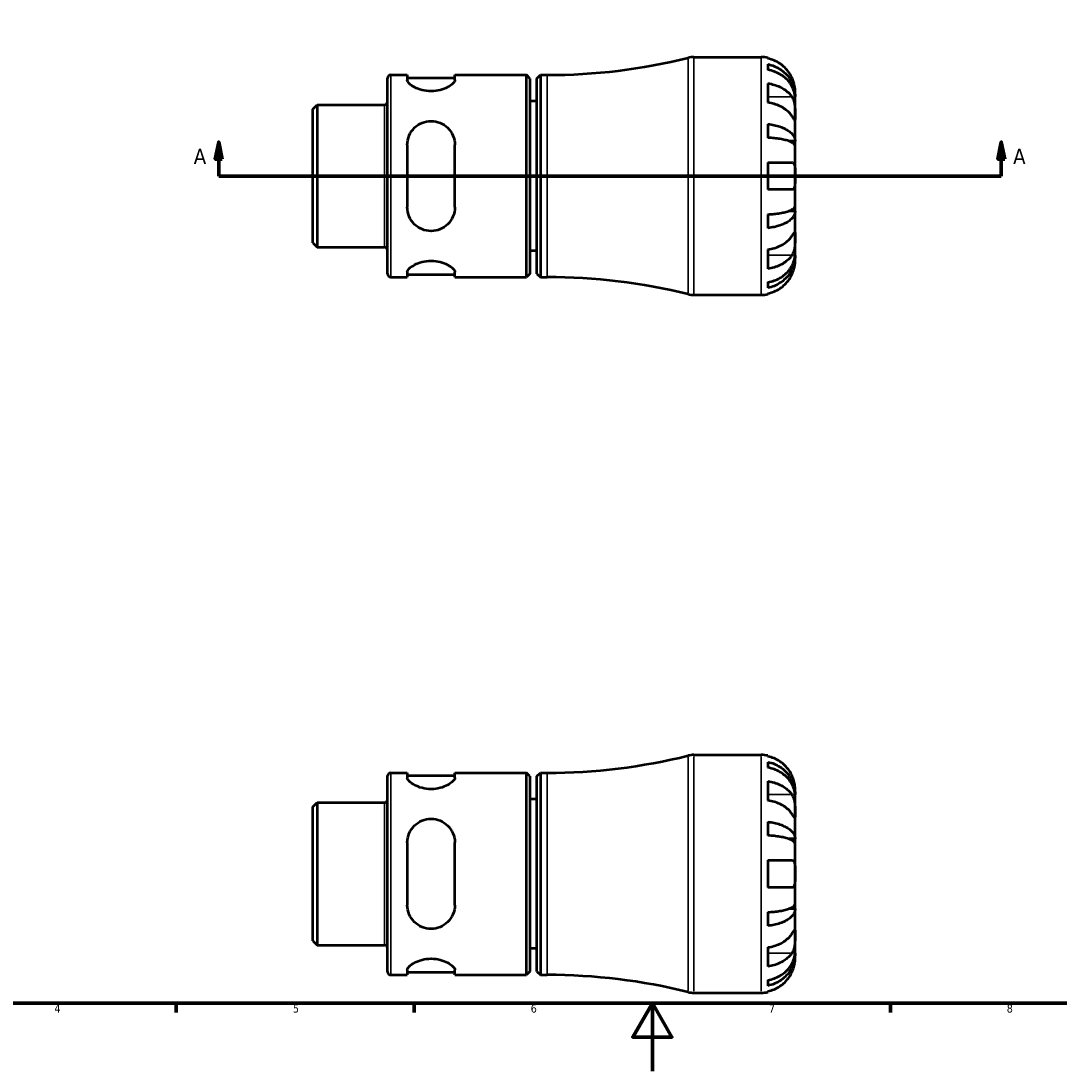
# Model space of a CAD drawing. Header units: millimetres. Extents: x -71 to 904, y -35 to 594.
# Tile 2 of 5: x 235 to 540, y 0 to 309. Entities that reach past the tile are written whole.
import ezdxf

# ---------------------------------------------------------------- set-up
doc = ezdxf.new("R2010")
doc.units = ezdxf.units.MM
for name, color, linetype, lineweight in [('Border (ANSI)', 7, 'Continuous', 70), ('Section Line (ANSI)', 7, 'Continuous', 70), ('Visible (ANSI)', 7, 'Continuous', 50), ('Visible Narrow (ANSI)', 7, 'Continuous', 35)]:
    doc.layers.add(name, color=color, linetype=linetype, lineweight=lineweight)
doc.styles.add('Label Text (ANSI)', font='tahoma.ttf')
doc.styles.add('Note Text (ANSI)', font='tahoma.ttf')

# ---------------------------------------------------------------- blocks, each defined once
blk = doc.blocks.new('Borders Default Border')
at = {"layer": 'Border (ANSI)'}
for p, q in [((280.33, 20), (280.33, 17.2)), ((350.42, 20), (350.42, 17.2)), ((490.58, 20), (490.58, 17.2))]:
    blk.add_line(p, q, dxfattribs=at)
at = {"layer": 'Border (ANSI)', "flags": 128}
for points in [[(20, 20), (20, 574), (821, 574), (821, 20), (20, 20)], [(420.5, 0), (420.5, 20), (414.73, 10), (426.27, 10), (420.5, 20)]]:
    blk.add_lwpolyline(points, dxfattribs=at)
at = {"layer": 'Border (ANSI)', "color": 5, "true_color": 0x0000ff, "char_height": 2.4, "attachment_point": 7, "style": 'Note Text (ANSI)'}
for s, insert in [('4', (244.45, 17.2)), ('5', (314.67, 17.15)), ('6', (384.69, 17.15)), ('7', (454.8, 17.2)), ('8', (524.84, 17.15))]:
    blk.add_mtext(s, dxfattribs=dict(at, insert=insert))
blk = doc.blocks.new('2dTransSection0')
at = {"layer": 'Section Line (ANSI)', "linetype": 'Continuous'}
for p, q in [((292.82, 273.43), (291.82, 268.43)), ((292.82, 268.43), (292.82, 273.43)), ((293.82, 268.43), (292.82, 273.43)), ((523.24, 273.43), (522.24, 268.43)), ((523.24, 268.43), (523.24, 273.43)), ((524.24, 268.43), (523.24, 273.43)), ((291.82, 268.43), (293.82, 268.43)), ((292.82, 263.43), (292.82, 268.43)), ((522.24, 268.43), (524.24, 268.43)), ((523.24, 263.43), (523.24, 268.43)), ((292.82, 263.43), (301.76, 263.43)), ((514.31, 263.43), (523.24, 263.43))]:
    blk.add_line(p, q, dxfattribs=at)
at = {"layer": 'Section Line (ANSI)'}
blk.add_line((292.82, 263.43), (523.24, 263.43), dxfattribs=at)
at = {"layer": 'Section Line (ANSI)', "linetype": 'Continuous', "flags": 128}
for points in [[(293.82, 268.43), (292.82, 273.43), (291.82, 268.43), (293.82, 268.43)], [(524.24, 268.43), (523.24, 273.43), (522.24, 268.43), (524.24, 268.43)]]:
    blk.add_lwpolyline(points, dxfattribs=at)
at = {"layer": 'Section Line (ANSI)'}
for points in [[(293.82, 268.43), (292.82, 273.43), (291.82, 268.43), (293.82, 268.43)], [(524.24, 268.43), (523.24, 273.43), (522.24, 268.43), (524.24, 268.43)]]:
    blk.add_solid(points, dxfattribs=at)
at = {"layer": 'Section Line (ANSI)', "char_height": 4.57, "attachment_point": 7, "style": 'Label Text (ANSI)'}
for insert in [(285.46, 266.93), (526.71, 266.93)]:
    blk.add_mtext('A', dxfattribs=dict(at, insert=insert))

msp = doc.modelspace()

# ---------------------------------------------------------------- linework, layer by layer
at = {"layer": 'Visible (ANSI)'}
for p, q in [((432.7307, 298.4274), (452.5314, 298.4274)), ((454.5314, 298.2253), (454.5314, 297.9947)), ((454.5314, 296.3441), (454.5314, 294.6838)), ((342.5314, 234.6024), (342.5314, 292.2524)), ((343.4564, 293.1774), (348.3564, 293.1774)), ((348.3564, 293.1774), (348.3564, 291.7191)), ((348.3564, 292.3774), (362.3564, 292.3774)), ((362.3564, 293.1774), (383.4014, 293.1774)), ((362.3564, 291.7191), (362.3564, 293.1774)), ((383.4014, 233.6774), (383.4014, 293.1774)), ((384.4014, 292.1774), (383.4014, 293.1774)), ((384.4014, 292.1774), (384.4014, 234.6774)), ((386.5314, 292.1774), (387.5314, 293.1774)), ((386.5314, 234.6774), (386.5314, 292.1774)), ((387.5314, 293.1774), (387.5314, 233.6774)), ((387.5314, 293.1774), (389.5314, 293.1774)), ((454.5314, 290.6986), (454.5314, 285.0417)), ((462.5314, 286.8187), (462.5314, 288.4274)), ((320.5314, 283.1251), (321.7887, 284.3824)), ((321.7887, 284.3824), (341.6064, 284.3824)), ((321.7887, 284.3824), (321.7887, 242.4724)), ((386.5314, 285.4274), (384.4014, 285.4274)), ((462.5314, 286.8187), (462.5064, 286.8187)), ((462.5314, 286.2064), (462.5314, 286.8187)), ((462.5314, 281.105), (462.5314, 286.2064)), ((320.5314, 243.7297), (320.5314, 283.1251)), ((454.5314, 278.7222), (454.5314, 274.7139)), ((462.5314, 273.7287), (462.5314, 281.105)), ((348.3564, 272.6274), (348.3564, 254.2274)), ((362.3564, 254.2274), (362.3564, 272.6274)), ((462.5314, 273.7287), (460.6228, 273.7287)), ((462.5314, 272.2505), (462.5314, 273.7287)), ((462.5314, 263.4274), (462.5314, 272.2505)), ((454.5314, 267.4274), (454.5314, 259.4274)), ((454.5314, 267.4274), (461.5718, 267.4274)), ((462.5314, 254.6043), (462.5314, 263.4274)), ((461.5718, 259.4274), (454.5314, 259.4274)), ((462.5314, 253.1261), (462.5314, 254.6043)), ((454.5314, 252.1408), (454.5314, 248.1325)), ((462.5314, 253.1261), (460.6228, 253.1261)), ((462.5314, 245.7497), (462.5314, 253.1261)), ((462.5314, 240.6484), (462.5314, 245.7497)), ((320.5314, 243.7297), (321.7887, 242.4724)), ((321.7887, 242.4724), (341.6064, 242.4724)), ((386.5314, 241.4274), (384.4014, 241.4274)), ((454.5314, 241.813), (454.5314, 236.1562)), ((462.5314, 240.0361), (462.5064, 240.0361)), ((462.5314, 240.0361), (462.5314, 240.6484)), ((462.5314, 238.4274), (462.5314, 240.0361)), ((348.3564, 235.1356), (348.3564, 233.6774)), ((362.3564, 233.6774), (362.3564, 235.1356)), ((343.4564, 233.6774), (348.3564, 233.6774)), ((348.3564, 234.4774), (362.3564, 234.4774)), ((362.3564, 233.6774), (383.4014, 233.6774)), ((384.4014, 234.6774), (383.4014, 233.6774)), ((386.5314, 234.6774), (387.5314, 233.6774)), ((387.5314, 233.6774), (389.5314, 233.6774)), ((454.5314, 232.1709), (454.5314, 230.5106)), ((454.5314, 228.8601), (454.5314, 228.6294)), ((432.7307, 228.4274), (452.5314, 228.4274)), ((432.7307, 93.0288), (452.5314, 93.0288)), ((454.5314, 92.8267), (454.5314, 92.5961)), ((454.5314, 90.9455), (454.5314, 89.2852)), ((342.5314, 29.2038), (342.5314, 86.8538)), ((343.4564, 87.7788), (348.3564, 87.7788)), ((348.3564, 87.7788), (348.3564, 86.3205)), ((348.3564, 86.9788), (362.3564, 86.9788)), ((362.3564, 87.7788), (383.4014, 87.7788)), ((362.3564, 86.3205), (362.3564, 87.7788)), ((383.4014, 28.2788), (383.4014, 87.7788)), ((384.4014, 86.7788), (383.4014, 87.7788)), ((384.4014, 86.7788), (384.4014, 29.2788)), ((386.5314, 86.7788), (387.5314, 87.7788)), ((386.5314, 29.2788), (386.5314, 86.7788)), ((387.5314, 87.7788), (387.5314, 28.2788)), ((387.5314, 87.7788), (389.5314, 87.7788)), ((454.5314, 85.3), (454.5314, 79.6431)), ((462.5314, 81.4201), (462.5064, 81.4201)), ((462.5314, 81.4201), (462.5314, 83.0288)), ((462.5314, 80.8078), (462.5314, 81.4201)), ((462.5314, 75.7065), (462.5314, 80.8078)), ((320.5314, 77.7265), (321.7887, 78.9838)), ((320.5314, 38.3311), (320.5314, 77.7265)), ((321.7887, 78.9838), (341.6064, 78.9838)), ((321.7887, 78.9838), (321.7887, 37.0738)), ((386.5314, 80.0288), (384.4014, 80.0288)), ((462.5314, 68.3301), (462.5314, 75.7065)), ((454.5314, 73.3237), (454.5314, 69.3153)), ((462.5314, 68.3301), (460.6228, 68.3301)), ((462.5314, 66.8519), (462.5314, 68.3301)), ((348.3564, 67.2288), (348.3564, 48.8288)), ((362.3564, 48.8288), (362.3564, 67.2288)), ((462.5314, 58.0288), (462.5314, 66.8519)), ((454.5314, 62.0288), (454.5314, 54.0288)), ((454.5314, 62.0288), (461.5718, 62.0288)), ((462.5314, 49.2057), (462.5314, 58.0288)), ((461.5718, 54.0288), (454.5314, 54.0288)), ((454.5314, 46.7423), (454.5314, 42.7339)), ((462.5314, 47.7275), (460.6228, 47.7275)), ((462.5314, 47.7275), (462.5314, 49.2057)), ((462.5314, 40.3511), (462.5314, 47.7275)), ((462.5314, 35.2498), (462.5314, 40.3511)), ((320.5314, 38.3311), (321.7887, 37.0738)), ((321.7887, 37.0738), (341.6064, 37.0738)), ((386.5314, 36.0288), (384.4014, 36.0288)), ((454.5314, 36.4144), (454.5314, 30.7576)), ((462.5314, 34.6375), (462.5064, 34.6375)), ((462.5314, 34.6375), (462.5314, 35.2498)), ((462.5314, 33.0288), (462.5314, 34.6375)), ((343.4564, 28.2788), (348.3564, 28.2788)), ((348.3564, 29.737), (348.3564, 28.2788)), ((348.3564, 29.0788), (362.3564, 29.0788)), ((362.3564, 28.2788), (362.3564, 29.737)), ((362.3564, 28.2788), (383.4014, 28.2788)), ((384.4014, 29.2788), (383.4014, 28.2788)), ((386.5314, 29.2788), (387.5314, 28.2788)), ((387.5314, 28.2788), (389.5314, 28.2788)), ((454.5314, 26.7724), (454.5314, 25.112)), ((432.7307, 23.0288), (452.5314, 23.0288)), ((454.5314, 23.4615), (454.5314, 23.2308))]:
    msp.add_line(p, q, dxfattribs=at)
for centre, radius, start, end in [((389.5314, 466.5334), 173.356, 270, 283.858338), ((432.7307, 291.4274), 7, 90, 103.858338), ((452.5314, 288.4274), 10, 78.463041, 90), ((343.4564, 292.2524), 0.925, 90, 180), ((341.6064, 285.3074), 0.925, 270, 0), ((341.6064, 241.5474), 0.925, 0, 90), ((343.4564, 234.6024), 0.925, 180, 270), ((389.5314, 60.3214), 173.356, 76.141662, 90), ((432.7307, 235.4274), 7, 256.141662, 270), ((452.5314, 238.4274), 10, 270, 281.536959), ((389.5314, 261.1348), 173.356, 270, 283.858338), ((432.7307, 86.0288), 7, 90, 103.858338), ((452.5314, 83.0288), 10, 78.463041, 90), ((343.4564, 86.8538), 0.925, 90, 180), ((341.6064, 79.9088), 0.925, 270, 0), ((341.6064, 36.1488), 0.925, 0, 90), ((343.4564, 29.2038), 0.925, 180, 270), ((389.5314, -145.0772), 173.356, 76.141662, 90), ((432.7307, 30.0288), 7, 256.141662, 270), ((452.5314, 33.0288), 10, 270, 281.536959)]:
    msp.add_arc(centre, radius, start, end, dxfattribs=at)
for points, knots in [([(461.5718, 292.4274), (461.3665, 292.8657), (461.1185, 293.3104), (460.4628, 294.2969), (460.0279, 294.8209), (459.1539, 295.6985), (458.6349, 296.1335), (457.5168, 296.8838), (456.9176, 297.1992), (455.7947, 297.666), (455.1706, 297.8633), (454.5314, 297.9947)], [4.902643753, 4.902643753, 4.902643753, 4.902643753, 5.042245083, 5.042245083, 5.228549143, 5.228549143, 5.413804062, 5.413804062, 5.599058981, 5.599058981, 5.778599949, 5.778599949, 5.778599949, 5.778599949]), ([(454.5314, 296.3441), (455.1726, 296.217), (455.7989, 296.0258), (456.9235, 295.5741), (457.5228, 295.2694), (458.6414, 294.5444), (459.1607, 294.1241), (460.0339, 293.277), (460.4681, 292.7721), (461.2166, 291.6849), (461.531, 291.1027), (462.0046, 289.9932), (462.2071, 289.3635), (462.4705, 288.0769), (462.5314, 287.4201), (462.5314, 286.8187)], [0.18971835, 0.18971835, 0.18971835, 0.18971835, 0.3698032, 0.3698032, 0.55498435, 0.55498435, 0.7401655, 0.7401655, 0.92581641, 0.92581641, 1.11146732, 1.11146732, 1.29782516, 1.29782516, 1.484183, 1.484183, 1.484183, 1.484183]), ([(462.5314, 286.2064), (462.5314, 286.7416), (462.4705, 287.3262), (462.2071, 288.4712), (462.0046, 289.0316), (461.531, 290.0191), (461.2166, 290.5372), (460.4681, 291.5048), (460.0339, 291.9542), (459.1607, 292.708), (458.6414, 293.0821), (457.5228, 293.7273), (456.9235, 293.9985), (455.7989, 294.4005), (455.1726, 294.5707), (454.5314, 294.6838)], [4.45938231, 4.45938231, 4.45938231, 4.45938231, 4.64574015, 4.64574015, 4.83209799, 4.83209799, 5.0177489, 5.0177489, 5.20339981, 5.20339981, 5.38858096, 5.38858096, 5.5737621, 5.5737621, 5.75384696, 5.75384696, 5.75384696, 5.75384696]), ([(362.3564, 291.7191), (362.3564, 291.4213), (362.1672, 291.0554), (361.4202, 290.2884), (360.8631, 289.8889), (359.6177, 289.2344), (358.8596, 288.9277), (357.173, 288.4981), (356.2428, 288.3798), (355.3564, 288.3798), (354.47, 288.3798), (353.5399, 288.4981), (351.8532, 288.9277), (351.0952, 289.2344), (349.8498, 289.8889), (349.2927, 290.2884), (348.5457, 291.0554), (348.3564, 291.4213), (348.3564, 291.7191)], [-1.10975016, -1.10975016, -1.10975016, -1.10975016, -0.82079875, -0.82079875, -0.53184734, -0.53184734, -0.26592367, -0.26592367, 0, 0, 0, 0.26592367, 0.26592367, 0.53184734, 0.53184734, 0.82079875, 0.82079875, 1.10975016, 1.10975016, 1.10975016, 1.10975016]), ([(454.5314, 290.6986), (455.1706, 290.6057), (455.7947, 290.4661), (456.9176, 290.1361), (457.5168, 289.9131), (458.6349, 289.3825), (459.1539, 289.0749), (460.0279, 288.4544), (460.4628, 288.0839), (461.1185, 287.3863), (461.3665, 287.0719), (461.5718, 286.7619)], [0.18972425, 0.18972425, 0.18972425, 0.18972425, 0.369265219, 0.369265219, 0.554520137, 0.554520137, 0.739775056, 0.739775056, 0.926079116, 0.926079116, 1.065680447, 1.065680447, 1.065680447, 1.065680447]), ([(462.5314, 288.4274), (462.5314, 288.4274), (462.532, 288.4803), (462.5273, 288.7028), (462.5212, 288.8855), (462.4788, 289.3566), (462.4437, 289.6369), (462.3309, 290.234), (462.2602, 290.5362), (462.1096, 291.0543), (462.0435, 291.2585), (461.9024, 291.6519), (461.8291, 291.8398), (461.6933, 292.1614), (461.6338, 292.2949), (461.5718, 292.4274)], [0, 0, 0, 0, 0.112749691, 0.112749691, 0.240461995, 0.240461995, 0.363076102, 0.363076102, 0.469826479, 0.469826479, 0.536808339, 0.536808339, 0.597381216, 0.597381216, 0.640727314, 0.640727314, 0.640727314, 0.640727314]), ([(461.5718, 281.105), (461.3665, 281.415), (461.1185, 281.7294), (460.4628, 282.427), (460.0279, 282.7975), (459.1539, 283.4181), (458.6349, 283.7256), (457.5168, 284.2562), (456.9176, 284.4793), (455.7947, 284.8093), (455.1706, 284.9488), (454.5314, 285.0417)], [4.902643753, 4.902643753, 4.902643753, 4.902643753, 5.042245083, 5.042245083, 5.228549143, 5.228549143, 5.413804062, 5.413804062, 5.599058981, 5.599058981, 5.778599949, 5.778599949, 5.778599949, 5.778599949]), ([(461.5718, 286.7619), (461.6301, 286.6739), (461.6861, 286.5811), (461.8476, 286.2871), (461.9448, 286.0726), (462.1204, 285.598), (462.1967, 285.3386), (462.3483, 284.6832), (462.4089, 284.2823), (462.499, 283.3745), (462.5173, 282.8776), (462.5334, 281.9233), (462.5314, 281.4791), (462.5314, 281.105)], [-0.644344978, -0.644344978, -0.644344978, -0.644344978, -0.60308586, -0.60308586, -0.520079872, -0.520079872, -0.432739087, -0.432739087, -0.310006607, -0.310006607, -0.158689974, -0.158689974, 0, 0, 0, 0]), ([(348.3564, 272.6274), (348.3564, 273.5433), (348.5457, 274.5029), (349.2927, 276.2516), (349.8498, 277.0419), (351.0952, 278.2425), (351.8532, 278.7559), (353.5399, 279.4488), (354.47, 279.6274), (356.2428, 279.6274), (357.173, 279.4488), (358.8596, 278.7559), (359.6177, 278.2425), (360.8631, 277.0419), (361.4202, 276.2516), (362.1672, 274.5029), (362.3564, 273.5433), (362.3564, 272.6274)], [1.068423, 1.068423, 1.068423, 1.068423, 1.35737441, 1.35737441, 1.64632582, 1.64632582, 1.91224949, 1.91224949, 2.17817316, 2.17817316, 2.44409683, 2.44409683, 2.7100205, 2.7100205, 2.99897191, 2.99897191, 3.28792332, 3.28792332, 3.28792332, 3.28792332]), ([(454.5314, 278.7222), (455.1726, 278.6556), (455.7989, 278.5554), (456.9235, 278.3186), (457.5228, 278.1588), (458.6414, 277.7788), (459.1607, 277.5584), (460.0339, 277.1144), (460.4681, 276.8497), (461.2166, 276.2797), (461.531, 275.9745), (462.0046, 275.3929), (462.2071, 275.0628), (462.4705, 274.3883), (462.5314, 274.0439), (462.5314, 273.7287)], [0.18971835, 0.18971835, 0.18971835, 0.18971835, 0.3698032, 0.3698032, 0.55498435, 0.55498435, 0.7401655, 0.7401655, 0.92581641, 0.92581641, 1.11146732, 1.11146732, 1.29782516, 1.29782516, 1.484183, 1.484183, 1.484183, 1.484183]), ([(462.5314, 281.105), (462.5314, 280.8956), (462.5316, 280.7101), (462.5299, 280.3829), (462.5277, 280.2463), (462.5097, 280.0055), (462.489, 279.9345), (462.4021, 279.9325), (462.3388, 279.9945), (462.1828, 280.197), (462.1057, 280.3069), (461.9277, 280.5687), (461.8285, 280.7179), (461.6714, 280.9547), (461.6224, 281.0286), (461.5718, 281.105)], [0, 0, 0, 0, 0.088849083, 0.088849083, 0.18379648, 0.18379648, 0.314196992, 0.314196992, 0.437846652, 0.437846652, 0.524112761, 0.524112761, 0.607652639, 0.607652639, 0.6434969, 0.6434969, 0.6434969, 0.6434969]), ([(462.5314, 272.2505), (462.5314, 272.406), (462.4705, 272.5759), (462.2071, 272.9086), (462.0046, 273.0714), (461.531, 273.3584), (461.2166, 273.509), (460.4681, 273.7901), (460.0339, 273.9207), (459.1607, 274.1398), (458.6414, 274.2485), (457.5228, 274.436), (456.9235, 274.5148), (455.7989, 274.6316), (455.1726, 274.681), (454.5314, 274.7139)], [4.45938231, 4.45938231, 4.45938231, 4.45938231, 4.64574015, 4.64574015, 4.83209799, 4.83209799, 5.0177489, 5.0177489, 5.20339981, 5.20339981, 5.38858096, 5.38858096, 5.5737621, 5.5737621, 5.75384696, 5.75384696, 5.75384696, 5.75384696]), ([(461.5718, 267.4274), (461.6405, 267.4274), (461.706, 267.4193), (461.8668, 267.3764), (461.9561, 267.3286), (462.1219, 267.181), (462.1956, 267.0774), (462.3475, 266.7544), (462.4091, 266.507), (462.4992, 265.8517), (462.5173, 265.4297), (462.5334, 264.4789), (462.5314, 263.9555), (462.5314, 263.4274)], [-0.640085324, -0.640085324, -0.640085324, -0.640085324, -0.592221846, -0.592221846, -0.515950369, -0.515950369, -0.432356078, -0.432356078, -0.30863031, -0.30863031, -0.158449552, -0.158449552, 0, 0, 0, 0]), ([(462.5314, 263.4274), (462.5314, 263.0896), (462.5318, 262.7533), (462.5288, 262.0679), (462.525, 261.7245), (462.4931, 260.9595), (462.4555, 260.5707), (462.3255, 260.0499), (462.2563, 259.8797), (462.0995, 259.6496), (462.0214, 259.5741), (461.8413, 259.4668), (461.7394, 259.4367), (461.6097, 259.428), (461.5909, 259.4274), (461.5718, 259.4274)], [-2.778041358, -2.778041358, -2.778041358, -2.778041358, -2.676721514, -2.676721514, -2.565581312, -2.565581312, -2.409601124, -2.409601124, -2.30519389, -2.30519389, -2.226175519, -2.226175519, -2.144504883, -2.144504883, -2.130817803, -2.130817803, -2.130817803, -2.130817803]), ([(362.3564, 254.2274), (362.3564, 253.3114), (362.1672, 252.3519), (361.4202, 250.6031), (360.8631, 249.8129), (359.6177, 248.6123), (358.8596, 248.0988), (357.173, 247.406), (356.2428, 247.2274), (355.3564, 247.2274), (354.47, 247.2274), (353.5399, 247.406), (351.8532, 248.0988), (351.0952, 248.6123), (349.8498, 249.8129), (349.2927, 250.6031), (348.5457, 252.3519), (348.3564, 253.3114), (348.3564, 254.2274)], [-1.10975016, -1.10975016, -1.10975016, -1.10975016, -0.82079875, -0.82079875, -0.53184734, -0.53184734, -0.26592367, -0.26592367, 0, 0, 0, 0.26592367, 0.26592367, 0.53184734, 0.53184734, 0.82079875, 0.82079875, 1.10975016, 1.10975016, 1.10975016, 1.10975016]), ([(454.5314, 252.1408), (455.1726, 252.1737), (455.7989, 252.2232), (456.9235, 252.34), (457.5228, 252.4188), (458.6414, 252.6063), (459.1607, 252.715), (460.0339, 252.934), (460.4681, 253.0646), (461.2166, 253.3458), (461.531, 253.4964), (462.0046, 253.7833), (462.2071, 253.9462), (462.4705, 254.2789), (462.5314, 254.4488), (462.5314, 254.6043)], [0.18971835, 0.18971835, 0.18971835, 0.18971835, 0.3698032, 0.3698032, 0.55498435, 0.55498435, 0.7401655, 0.7401655, 0.92581641, 0.92581641, 1.11146732, 1.11146732, 1.29782516, 1.29782516, 1.484183, 1.484183, 1.484183, 1.484183]), ([(462.5314, 253.1261), (462.5314, 252.8108), (462.4705, 252.4665), (462.2071, 251.792), (462.0046, 251.4619), (461.531, 250.8802), (461.2166, 250.575), (460.4681, 250.0051), (460.0339, 249.7404), (459.1607, 249.2963), (458.6414, 249.076), (457.5228, 248.6959), (456.9235, 248.5362), (455.7989, 248.2994), (455.1726, 248.1991), (454.5314, 248.1325)], [4.45938231, 4.45938231, 4.45938231, 4.45938231, 4.64574015, 4.64574015, 4.83209799, 4.83209799, 5.0177489, 5.0177489, 5.20339981, 5.20339981, 5.38858096, 5.38858096, 5.5737621, 5.5737621, 5.75384696, 5.75384696, 5.75384696, 5.75384696]), ([(454.5314, 241.813), (455.1706, 241.9059), (455.7947, 242.0455), (456.9176, 242.3755), (457.5168, 242.5985), (458.6349, 243.1291), (459.1539, 243.4367), (460.0279, 244.0572), (460.4628, 244.4277), (461.1185, 245.1253), (461.3665, 245.4397), (461.5718, 245.7497)], [0.18972425, 0.18972425, 0.18972425, 0.18972425, 0.369265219, 0.369265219, 0.554520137, 0.554520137, 0.739775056, 0.739775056, 0.926079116, 0.926079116, 1.065680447, 1.065680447, 1.065680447, 1.065680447]), ([(461.5718, 245.7497), (461.6301, 245.8377), (461.6861, 245.9223), (461.8476, 246.1656), (461.9448, 246.3115), (462.1204, 246.569), (462.1967, 246.6771), (462.3483, 246.8706), (462.4089, 246.9267), (462.499, 246.9136), (462.5173, 246.8121), (462.5334, 246.4196), (462.5314, 246.1237), (462.5314, 245.7497)], [-0.644344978, -0.644344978, -0.644344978, -0.644344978, -0.60308586, -0.60308586, -0.520079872, -0.520079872, -0.432739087, -0.432739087, -0.310006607, -0.310006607, -0.158689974, -0.158689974, 0, 0, 0, 0]), ([(462.5314, 245.7497), (462.5314, 245.5403), (462.5316, 245.3083), (462.5299, 244.7904), (462.5277, 244.5039), (462.5097, 243.7931), (462.489, 243.3627), (462.4021, 242.5208), (462.3388, 242.1177), (462.1828, 241.4662), (462.1057, 241.2117), (461.9277, 240.7422), (461.8285, 240.5284), (461.6714, 240.2494), (461.6224, 240.1693), (461.5718, 240.0928)], [0, 0, 0, 0, 0.088849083, 0.088849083, 0.18379648, 0.18379648, 0.314196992, 0.314196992, 0.437846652, 0.437846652, 0.524112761, 0.524112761, 0.607652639, 0.607652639, 0.6434969, 0.6434969, 0.6434969, 0.6434969]), ([(348.3564, 235.1356), (348.3564, 235.4335), (348.5457, 235.7994), (349.2927, 236.5664), (349.8498, 236.9658), (351.0952, 237.6203), (351.8532, 237.9271), (353.5399, 238.3566), (354.47, 238.475), (356.2428, 238.475), (357.173, 238.3566), (358.8596, 237.9271), (359.6177, 237.6203), (360.8631, 236.9658), (361.4202, 236.5664), (362.1672, 235.7994), (362.3564, 235.4335), (362.3564, 235.1356)], [1.068423, 1.068423, 1.068423, 1.068423, 1.35737441, 1.35737441, 1.64632582, 1.64632582, 1.91224949, 1.91224949, 2.17817316, 2.17817316, 2.44409683, 2.44409683, 2.7100205, 2.7100205, 2.99897191, 2.99897191, 3.28792332, 3.28792332, 3.28792332, 3.28792332]), ([(454.5314, 232.1709), (455.1726, 232.284), (455.7989, 232.4542), (456.9235, 232.8563), (457.5228, 233.1274), (458.6414, 233.7727), (459.1607, 234.1467), (460.0339, 234.9006), (460.4681, 235.3499), (461.2166, 236.3175), (461.531, 236.8357), (462.0046, 237.8231), (462.2071, 238.3835), (462.4705, 239.5285), (462.5314, 240.1131), (462.5314, 240.6484)], [0.18971835, 0.18971835, 0.18971835, 0.18971835, 0.3698032, 0.3698032, 0.55498435, 0.55498435, 0.7401655, 0.7401655, 0.92581641, 0.92581641, 1.11146732, 1.11146732, 1.29782516, 1.29782516, 1.484183, 1.484183, 1.484183, 1.484183]), ([(461.5718, 240.0928), (461.3665, 239.7829), (461.1185, 239.4685), (460.4628, 238.7709), (460.0279, 238.4004), (459.1539, 237.7798), (458.6349, 237.4723), (457.5168, 236.9417), (456.9176, 236.7186), (455.7947, 236.3886), (455.1706, 236.249), (454.5314, 236.1562)], [4.902643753, 4.902643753, 4.902643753, 4.902643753, 5.042245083, 5.042245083, 5.228549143, 5.228549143, 5.413804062, 5.413804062, 5.599058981, 5.599058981, 5.778599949, 5.778599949, 5.778599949, 5.778599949]), ([(462.5314, 240.0361), (462.5314, 239.4347), (462.4705, 238.7778), (462.2071, 237.4912), (462.0046, 236.8615), (461.531, 235.752), (461.2166, 235.1698), (460.4681, 234.0826), (460.0339, 233.5777), (459.1607, 232.7307), (458.6414, 232.3104), (457.5228, 231.5853), (456.9235, 231.2807), (455.7989, 230.829), (455.1726, 230.6377), (454.5314, 230.5106)], [4.45938231, 4.45938231, 4.45938231, 4.45938231, 4.64574015, 4.64574015, 4.83209799, 4.83209799, 5.0177489, 5.0177489, 5.20339981, 5.20339981, 5.38858096, 5.38858096, 5.5737621, 5.5737621, 5.75384696, 5.75384696, 5.75384696, 5.75384696]), ([(461.5718, 234.4274), (461.6405, 234.574), (461.706, 234.7219), (461.8668, 235.1072), (461.9561, 235.3442), (462.1219, 235.8353), (462.1956, 236.0864), (462.3475, 236.6847), (462.4091, 237.013), (462.4992, 237.6481), (462.5173, 237.9262), (462.5334, 238.3228), (462.5314, 238.4274), (462.5314, 238.4274)], [-0.640085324, -0.640085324, -0.640085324, -0.640085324, -0.592221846, -0.592221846, -0.515950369, -0.515950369, -0.432356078, -0.432356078, -0.30863031, -0.30863031, -0.158449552, -0.158449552, 0, 0, 0, 0]), ([(454.5314, 228.8601), (455.1706, 228.9914), (455.7947, 229.1888), (456.9176, 229.6555), (457.5168, 229.9709), (458.6349, 230.7213), (459.1539, 231.1563), (460.0279, 232.0339), (460.4628, 232.5578), (461.1185, 233.5444), (461.3665, 233.989), (461.5718, 234.4274)], [0.18972425, 0.18972425, 0.18972425, 0.18972425, 0.369265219, 0.369265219, 0.554520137, 0.554520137, 0.739775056, 0.739775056, 0.926079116, 0.926079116, 1.065680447, 1.065680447, 1.065680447, 1.065680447]), ([(461.5718, 87.0288), (461.3665, 87.4671), (461.1185, 87.9118), (460.4628, 88.8983), (460.0279, 89.4223), (459.1539, 90.2999), (458.6349, 90.7349), (457.5168, 91.4852), (456.9176, 91.8006), (455.7947, 92.2674), (455.1706, 92.4647), (454.5314, 92.5961)], [4.902643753, 4.902643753, 4.902643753, 4.902643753, 5.042245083, 5.042245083, 5.228549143, 5.228549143, 5.413804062, 5.413804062, 5.599058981, 5.599058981, 5.778599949, 5.778599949, 5.778599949, 5.778599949]), ([(454.5314, 90.9455), (455.1726, 90.8184), (455.7989, 90.6272), (456.9235, 90.1755), (457.5228, 89.8708), (458.6414, 89.1458), (459.1607, 88.7255), (460.0339, 87.8785), (460.4681, 87.3735), (461.2166, 86.2864), (461.531, 85.7041), (462.0046, 84.5946), (462.2071, 83.9649), (462.4705, 82.6784), (462.5314, 82.0215), (462.5314, 81.4201)], [0.18971835, 0.18971835, 0.18971835, 0.18971835, 0.3698032, 0.3698032, 0.55498435, 0.55498435, 0.7401655, 0.7401655, 0.92581641, 0.92581641, 1.11146732, 1.11146732, 1.29782516, 1.29782516, 1.484183, 1.484183, 1.484183, 1.484183]), ([(462.5314, 80.8078), (462.5314, 81.343), (462.4705, 81.9276), (462.2071, 83.0726), (462.0046, 83.633), (461.531, 84.6205), (461.2166, 85.1387), (460.4681, 86.1062), (460.0339, 86.5556), (459.1607, 87.3094), (458.6414, 87.6835), (457.5228, 88.3287), (456.9235, 88.5999), (455.7989, 89.0019), (455.1726, 89.1721), (454.5314, 89.2852)], [4.45938231, 4.45938231, 4.45938231, 4.45938231, 4.64574015, 4.64574015, 4.83209799, 4.83209799, 5.0177489, 5.0177489, 5.20339981, 5.20339981, 5.38858096, 5.38858096, 5.5737621, 5.5737621, 5.75384696, 5.75384696, 5.75384696, 5.75384696]), ([(462.5314, 83.0288), (462.5314, 83.0288), (462.5318, 83.0716), (462.5288, 83.2487), (462.525, 83.3906), (462.4931, 83.8386), (462.4555, 84.1826), (462.3255, 84.8585), (462.2563, 85.1513), (462.0995, 85.6902), (462.0214, 85.9275), (461.8413, 86.4142), (461.7394, 86.6617), (461.6097, 86.9472), (461.5909, 86.9881), (461.5718, 87.0288)], [-2.778041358, -2.778041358, -2.778041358, -2.778041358, -2.676721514, -2.676721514, -2.565581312, -2.565581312, -2.409601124, -2.409601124, -2.30519389, -2.30519389, -2.226175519, -2.226175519, -2.144504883, -2.144504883, -2.130817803, -2.130817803, -2.130817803, -2.130817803]), ([(362.3564, 86.3205), (362.3564, 86.0227), (362.1672, 85.6568), (361.4202, 84.8898), (360.8631, 84.4904), (359.6177, 83.8359), (358.8596, 83.5291), (357.173, 83.0996), (356.2428, 82.9812), (355.3564, 82.9812), (354.47, 82.9812), (353.5399, 83.0996), (351.8532, 83.5291), (351.0952, 83.8359), (349.8498, 84.4904), (349.2927, 84.8898), (348.5457, 85.6568), (348.3564, 86.0227), (348.3564, 86.3205)], [-1.10975016, -1.10975016, -1.10975016, -1.10975016, -0.82079875, -0.82079875, -0.53184734, -0.53184734, -0.26592367, -0.26592367, 0, 0, 0, 0.26592367, 0.26592367, 0.53184734, 0.53184734, 0.82079875, 0.82079875, 1.10975016, 1.10975016, 1.10975016, 1.10975016]), ([(454.5314, 85.3), (455.1706, 85.2071), (455.7947, 85.0676), (456.9176, 84.7375), (457.5168, 84.5145), (458.6349, 83.9839), (459.1539, 83.6763), (460.0279, 83.0558), (460.4628, 82.6853), (461.1185, 81.9877), (461.3665, 81.6733), (461.5718, 81.3633)], [0.18972425, 0.18972425, 0.18972425, 0.18972425, 0.369265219, 0.369265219, 0.554520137, 0.554520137, 0.739775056, 0.739775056, 0.926079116, 0.926079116, 1.065680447, 1.065680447, 1.065680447, 1.065680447]), ([(461.5718, 81.3633), (461.6301, 81.2753), (461.6861, 81.1825), (461.8476, 80.8885), (461.9448, 80.674), (462.1204, 80.1994), (462.1967, 79.9401), (462.3483, 79.2847), (462.4089, 78.8837), (462.499, 77.9759), (462.5173, 77.479), (462.5334, 76.5248), (462.5314, 76.0805), (462.5314, 75.7065)], [-0.644344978, -0.644344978, -0.644344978, -0.644344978, -0.60308586, -0.60308586, -0.520079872, -0.520079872, -0.432739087, -0.432739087, -0.310006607, -0.310006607, -0.158689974, -0.158689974, 0, 0, 0, 0]), ([(461.5718, 75.7065), (461.3665, 76.0164), (461.1185, 76.3308), (460.4628, 77.0284), (460.0279, 77.3989), (459.1539, 78.0195), (458.6349, 78.3271), (457.5168, 78.8576), (456.9176, 79.0807), (455.7947, 79.4107), (455.1706, 79.5503), (454.5314, 79.6431)], [4.902643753, 4.902643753, 4.902643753, 4.902643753, 5.042245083, 5.042245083, 5.228549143, 5.228549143, 5.413804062, 5.413804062, 5.599058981, 5.599058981, 5.778599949, 5.778599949, 5.778599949, 5.778599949]), ([(348.3564, 67.2288), (348.3564, 68.1447), (348.5457, 69.1043), (349.2927, 70.853), (349.8498, 71.6433), (351.0952, 72.8439), (351.8532, 73.3573), (353.5399, 74.0502), (354.47, 74.2288), (356.2428, 74.2288), (357.173, 74.0502), (358.8596, 73.3573), (359.6177, 72.8439), (360.8631, 71.6433), (361.4202, 70.853), (362.1672, 69.1043), (362.3564, 68.1447), (362.3564, 67.2288)], [1.068423, 1.068423, 1.068423, 1.068423, 1.35737441, 1.35737441, 1.64632582, 1.64632582, 1.91224949, 1.91224949, 2.17817316, 2.17817316, 2.44409683, 2.44409683, 2.7100205, 2.7100205, 2.99897191, 2.99897191, 3.28792332, 3.28792332, 3.28792332, 3.28792332]), ([(462.5314, 75.7065), (462.5314, 75.497), (462.5316, 75.3115), (462.5299, 74.9843), (462.5277, 74.8477), (462.5097, 74.607), (462.489, 74.5359), (462.4021, 74.5339), (462.3388, 74.5959), (462.1828, 74.7984), (462.1057, 74.9083), (461.9277, 75.1701), (461.8285, 75.3193), (461.6714, 75.5561), (461.6224, 75.63), (461.5718, 75.7065)], [0, 0, 0, 0, 0.088849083, 0.088849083, 0.18379648, 0.18379648, 0.314196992, 0.314196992, 0.437846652, 0.437846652, 0.524112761, 0.524112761, 0.607652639, 0.607652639, 0.6434969, 0.6434969, 0.6434969, 0.6434969]), ([(454.5314, 73.3237), (455.1726, 73.257), (455.7989, 73.1568), (456.9235, 72.92), (457.5228, 72.7603), (458.6414, 72.3802), (459.1607, 72.1598), (460.0339, 71.7158), (460.4681, 71.4511), (461.2166, 70.8811), (461.531, 70.5759), (462.0046, 69.9943), (462.2071, 69.6642), (462.4705, 68.9897), (462.5314, 68.6454), (462.5314, 68.3301)], [0.18971835, 0.18971835, 0.18971835, 0.18971835, 0.3698032, 0.3698032, 0.55498435, 0.55498435, 0.7401655, 0.7401655, 0.92581641, 0.92581641, 1.11146732, 1.11146732, 1.29782516, 1.29782516, 1.484183, 1.484183, 1.484183, 1.484183]), ([(462.5314, 66.8519), (462.5314, 67.0074), (462.4705, 67.1773), (462.2071, 67.51), (462.0046, 67.6729), (461.531, 67.9598), (461.2166, 68.1104), (460.4681, 68.3915), (460.0339, 68.5221), (459.1607, 68.7412), (458.6414, 68.8499), (457.5228, 69.0374), (456.9235, 69.1162), (455.7989, 69.233), (455.1726, 69.2824), (454.5314, 69.3153)], [4.45938231, 4.45938231, 4.45938231, 4.45938231, 4.64574015, 4.64574015, 4.83209799, 4.83209799, 5.0177489, 5.0177489, 5.20339981, 5.20339981, 5.38858096, 5.38858096, 5.5737621, 5.5737621, 5.75384696, 5.75384696, 5.75384696, 5.75384696]), ([(461.5718, 62.0288), (461.6405, 62.0288), (461.706, 62.0207), (461.8668, 61.9778), (461.9561, 61.93), (462.1219, 61.7824), (462.1956, 61.6788), (462.3475, 61.3558), (462.4091, 61.1084), (462.4992, 60.4531), (462.5173, 60.0311), (462.5334, 59.0803), (462.5314, 58.557), (462.5314, 58.0288)], [-0.640085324, -0.640085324, -0.640085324, -0.640085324, -0.592221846, -0.592221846, -0.515950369, -0.515950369, -0.432356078, -0.432356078, -0.30863031, -0.30863031, -0.158449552, -0.158449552, 0, 0, 0, 0]), ([(462.5314, 58.0288), (462.5314, 57.6911), (462.5318, 57.3547), (462.5288, 56.6693), (462.525, 56.326), (462.4931, 55.5609), (462.4555, 55.1721), (462.3255, 54.6514), (462.2563, 54.4811), (462.0995, 54.251), (462.0214, 54.1756), (461.8413, 54.0682), (461.7394, 54.0382), (461.6097, 54.0294), (461.5909, 54.0288), (461.5718, 54.0288)], [-2.778041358, -2.778041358, -2.778041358, -2.778041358, -2.676721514, -2.676721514, -2.565581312, -2.565581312, -2.409601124, -2.409601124, -2.30519389, -2.30519389, -2.226175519, -2.226175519, -2.144504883, -2.144504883, -2.130817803, -2.130817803, -2.130817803, -2.130817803]), ([(362.3564, 48.8288), (362.3564, 47.9128), (362.1672, 46.9533), (361.4202, 45.2046), (360.8631, 44.4143), (359.6177, 43.2137), (358.8596, 42.7003), (357.173, 42.0074), (356.2428, 41.8288), (355.3564, 41.8288), (354.47, 41.8288), (353.5399, 42.0074), (351.8532, 42.7003), (351.0952, 43.2137), (349.8498, 44.4143), (349.2927, 45.2046), (348.5457, 46.9533), (348.3564, 47.9128), (348.3564, 48.8288)], [-1.10975016, -1.10975016, -1.10975016, -1.10975016, -0.82079875, -0.82079875, -0.53184734, -0.53184734, -0.26592367, -0.26592367, 0, 0, 0, 0.26592367, 0.26592367, 0.53184734, 0.53184734, 0.82079875, 0.82079875, 1.10975016, 1.10975016, 1.10975016, 1.10975016]), ([(454.5314, 46.7423), (455.1726, 46.7751), (455.7989, 46.8246), (456.9235, 46.9414), (457.5228, 47.0202), (458.6414, 47.2077), (459.1607, 47.3164), (460.0339, 47.5355), (460.4681, 47.666), (461.2166, 47.9472), (461.531, 48.0978), (462.0046, 48.3847), (462.2071, 48.5476), (462.4705, 48.8803), (462.5314, 49.0502), (462.5314, 49.2057)], [0.18971835, 0.18971835, 0.18971835, 0.18971835, 0.3698032, 0.3698032, 0.55498435, 0.55498435, 0.7401655, 0.7401655, 0.92581641, 0.92581641, 1.11146732, 1.11146732, 1.29782516, 1.29782516, 1.484183, 1.484183, 1.484183, 1.484183]), ([(462.5314, 47.7275), (462.5314, 47.4122), (462.4705, 47.0679), (462.2071, 46.3934), (462.0046, 46.0633), (461.531, 45.4817), (461.2166, 45.1764), (460.4681, 44.6065), (460.0339, 44.3418), (459.1607, 43.8977), (458.6414, 43.6774), (457.5228, 43.2973), (456.9235, 43.1376), (455.7989, 42.9008), (455.1726, 42.8005), (454.5314, 42.7339)], [4.45938231, 4.45938231, 4.45938231, 4.45938231, 4.64574015, 4.64574015, 4.83209799, 4.83209799, 5.0177489, 5.0177489, 5.20339981, 5.20339981, 5.38858096, 5.38858096, 5.5737621, 5.5737621, 5.75384696, 5.75384696, 5.75384696, 5.75384696]), ([(454.5314, 36.4144), (455.1706, 36.5073), (455.7947, 36.6469), (456.9176, 36.9769), (457.5168, 37.1999), (458.6349, 37.7305), (459.1539, 38.0381), (460.0279, 38.6587), (460.4628, 39.0292), (461.1185, 39.7268), (461.3665, 40.0412), (461.5718, 40.3511)], [0.18972425, 0.18972425, 0.18972425, 0.18972425, 0.369265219, 0.369265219, 0.554520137, 0.554520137, 0.739775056, 0.739775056, 0.926079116, 0.926079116, 1.065680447, 1.065680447, 1.065680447, 1.065680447]), ([(461.5718, 40.3511), (461.6301, 40.4391), (461.6861, 40.5237), (461.8476, 40.767), (461.9448, 40.9129), (462.1204, 41.1704), (462.1967, 41.2785), (462.3483, 41.472), (462.4089, 41.5281), (462.499, 41.515), (462.5173, 41.4136), (462.5334, 41.021), (462.5314, 40.7252), (462.5314, 40.3511)], [-0.644344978, -0.644344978, -0.644344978, -0.644344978, -0.60308586, -0.60308586, -0.520079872, -0.520079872, -0.432739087, -0.432739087, -0.310006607, -0.310006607, -0.158689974, -0.158689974, 0, 0, 0, 0]), ([(462.5314, 40.3511), (462.5314, 40.1417), (462.5316, 39.9097), (462.5299, 39.3919), (462.5277, 39.1053), (462.5097, 38.3945), (462.489, 37.9641), (462.4021, 37.1222), (462.3388, 36.7191), (462.1828, 36.0676), (462.1057, 35.8131), (461.9277, 35.3436), (461.8285, 35.1298), (461.6714, 34.8508), (461.6224, 34.7707), (461.5718, 34.6943)], [0, 0, 0, 0, 0.088849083, 0.088849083, 0.18379648, 0.18379648, 0.314196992, 0.314196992, 0.437846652, 0.437846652, 0.524112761, 0.524112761, 0.607652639, 0.607652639, 0.6434969, 0.6434969, 0.6434969, 0.6434969]), ([(454.5314, 26.7724), (455.1726, 26.8855), (455.7989, 27.0557), (456.9235, 27.4577), (457.5228, 27.7288), (458.6414, 28.3741), (459.1607, 28.7481), (460.0339, 29.502), (460.4681, 29.9514), (461.2166, 30.9189), (461.531, 31.4371), (462.0046, 32.4245), (462.2071, 32.9849), (462.4705, 34.1299), (462.5314, 34.7145), (462.5314, 35.2498)], [0.18971835, 0.18971835, 0.18971835, 0.18971835, 0.3698032, 0.3698032, 0.55498435, 0.55498435, 0.7401655, 0.7401655, 0.92581641, 0.92581641, 1.11146732, 1.11146732, 1.29782516, 1.29782516, 1.484183, 1.484183, 1.484183, 1.484183]), ([(461.5718, 34.6943), (461.3665, 34.3843), (461.1185, 34.0699), (460.4628, 33.3723), (460.0279, 33.0018), (459.1539, 32.3812), (458.6349, 32.0737), (457.5168, 31.5431), (456.9176, 31.3201), (455.7947, 30.99), (455.1706, 30.8505), (454.5314, 30.7576)], [4.902643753, 4.902643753, 4.902643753, 4.902643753, 5.042245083, 5.042245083, 5.228549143, 5.228549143, 5.413804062, 5.413804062, 5.599058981, 5.599058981, 5.778599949, 5.778599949, 5.778599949, 5.778599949]), ([(462.5314, 34.6375), (462.5314, 34.0361), (462.4705, 33.3792), (462.2071, 32.0927), (462.0046, 31.463), (461.531, 30.3535), (461.2166, 29.7712), (460.4681, 28.684), (460.0339, 28.1791), (459.1607, 27.3321), (458.6414, 26.9118), (457.5228, 26.1868), (456.9235, 25.8821), (455.7989, 25.4304), (455.1726, 25.2391), (454.5314, 25.112)], [4.45938231, 4.45938231, 4.45938231, 4.45938231, 4.64574015, 4.64574015, 4.83209799, 4.83209799, 5.0177489, 5.0177489, 5.20339981, 5.20339981, 5.38858096, 5.38858096, 5.5737621, 5.5737621, 5.75384696, 5.75384696, 5.75384696, 5.75384696]), ([(348.3564, 29.737), (348.3564, 30.0349), (348.5457, 30.4008), (349.2927, 31.1678), (349.8498, 31.5672), (351.0952, 32.2217), (351.8532, 32.5285), (353.5399, 32.958), (354.47, 33.0764), (356.2428, 33.0764), (357.173, 32.958), (358.8596, 32.5285), (359.6177, 32.2217), (360.8631, 31.5672), (361.4202, 31.1678), (362.1672, 30.4008), (362.3564, 30.0349), (362.3564, 29.737)], [1.068423, 1.068423, 1.068423, 1.068423, 1.35737441, 1.35737441, 1.64632582, 1.64632582, 1.91224949, 1.91224949, 2.17817316, 2.17817316, 2.44409683, 2.44409683, 2.7100205, 2.7100205, 2.99897191, 2.99897191, 3.28792332, 3.28792332, 3.28792332, 3.28792332]), ([(461.5718, 29.0288), (461.6405, 29.1754), (461.706, 29.3233), (461.8668, 29.7087), (461.9561, 29.9457), (462.1219, 30.4368), (462.1956, 30.6878), (462.3475, 31.2861), (462.4091, 31.6144), (462.4992, 32.2495), (462.5173, 32.5277), (462.5334, 32.9242), (462.5314, 33.0288), (462.5314, 33.0288)], [-0.640085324, -0.640085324, -0.640085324, -0.640085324, -0.592221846, -0.592221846, -0.515950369, -0.515950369, -0.432356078, -0.432356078, -0.30863031, -0.30863031, -0.158449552, -0.158449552, 0, 0, 0, 0]), ([(454.5314, 23.4615), (455.1706, 23.5928), (455.7947, 23.7902), (456.9176, 24.2569), (457.5168, 24.5723), (458.6349, 25.3227), (459.1539, 25.7577), (460.0279, 26.6353), (460.4628, 27.1593), (461.1185, 28.1458), (461.3665, 28.5904), (461.5718, 29.0288)], [0.18972425, 0.18972425, 0.18972425, 0.18972425, 0.369265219, 0.369265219, 0.554520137, 0.554520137, 0.739775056, 0.739775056, 0.926079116, 0.926079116, 1.065680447, 1.065680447, 1.065680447, 1.065680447])]:
    msp.add_open_spline(points, degree=3, knots=knots, dxfattribs=at)
at = {"layer": 'Visible Narrow (ANSI)'}
for p, q in [((431.054, 229.0595), (431.054, 297.7952)), ((432.7307, 297.9965), (432.7307, 228.8583)), ((452.5314, 228.8583), (452.5314, 297.9965)), ((343.4564, 292.8111), (343.4564, 234.0436)), ((389.5314, 234.0436), (389.5314, 292.8111)), ((461.2198, 286.7619), (454.8835, 286.7619)), ((341.6064, 242.7304), (341.6064, 284.1244)), ((461.2198, 240.0928), (454.8835, 240.0928)), ((431.054, 23.661), (431.054, 92.3966)), ((432.7307, 92.5979), (432.7307, 23.4597)), ((452.5314, 23.4597), (452.5314, 92.5979)), ((343.4564, 87.4125), (343.4564, 28.6451)), ((389.5314, 28.6451), (389.5314, 87.4125)), ((461.2198, 81.3633), (454.8835, 81.3633)), ((341.6064, 37.3318), (341.6064, 78.7258)), ((461.2198, 34.6943), (454.8835, 34.6943))]:
    msp.add_line(p, q, dxfattribs=at)

# ---------------------------------------------------------------- block references
msp.add_blockref('Borders Default Border', (0, 0))
at = {"layer": 'Section Line (ANSI)'}
msp.add_blockref('2dTransSection0', (0, 0), dxfattribs=at)

doc.saveas('drawing.dxf')
